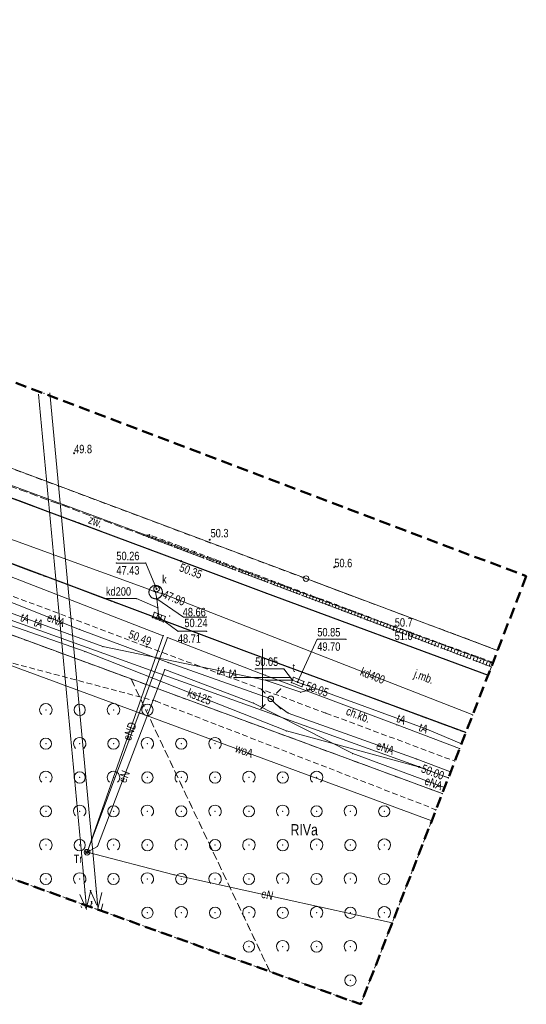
# Model space of a CAD drawing. Header units: metres. Extents: x 6439241 to 6439446, y 6043221 to 6043442.
# Tile 5 of 7: x 6439378 to 6439423, y 6043221 to 6043308. Entities that reach past the tile are written whole.
import ezdxf
from ezdxf.enums import TextEntityAlignment as Align

# ---------------------------------------------------------------- set-up
doc = ezdxf.new("R2010")
doc.units = ezdxf.units.M
for name, pattern in [('L_0_03', [1, 0.5, -0.5]), ('L_0_04', [1.5, 1, -0.5]), ('L_0_52', [1, 0.75, -0.25]), ('L_0_5A', [0.75, 0.5, -0.25]), ('L_0_AD', [0])]:
    doc.linetypes.add(name, pattern=pattern)
doc.layers.get('0').update_dxf_attribs({"linetype": 'CONTINUOUS', "lineweight": 18})
for name, color, linetype, lineweight in [('000_Inne__niezydentyfikowane_', 7, 'CONTINUOUS', 18), ('202_punkt_graniczny', 7, 'CONTINUOUS', 18), ('219_dzialka_ewidencyjna', 7, 'CONTINUOUS', 18), ('chodnik', 7, 'CONTINUOUS', 18), ('chodnik_Atr17', 7, 'CONTINUOUS', 18), ('GES_PrzewodElektroenergetyczny', 7, 'CONTINUOUS', 18), ('jezdnia', 7, 'CONTINUOUS', 18), ('jezdnia_Atr17', 7, 'CONTINUOUS', 18), ('komora_podziemna', 7, 'CONTINUOUS', 18), ('kraweznik', 7, 'CONTINUOUS', 18), ('latarnia', 7, 'CONTINUOUS', 18), ('obszar_utwardzony', 7, 'CONTINUOUS', 18), ('obszar_utwardzony_Atr17', 7, 'CONTINUOUS', 18), ('pikieta_naturalna', 7, 'CONTINUOUS', 18), ('pikieta_naturalna_Atr2', 7, 'CONTINUOUS', 18), ('pikieta_sztuczna', 7, 'CONTINUOUS', 18), ('pikieta_sztuczna_Atr2', 7, 'CONTINUOUS', 18), ('przewod_elektroenergetyczny_podziemny', 7, 'CONTINUOUS', 18), ('przewod_elektroenergetyczny_podziemny_Atr1', 7, 'CONTINUOUS', 18), ('przewod_telekomunikacyjny_podziemny', 7, 'CONTINUOUS', 18), ('przewod_telekomunikacyjny_podziemny_Atr1', 7, 'CONTINUOUS', 18), ('przewod_wodociagowy', 7, 'CONTINUOUS', 18), ('przewod_wodociagowy_Atr1', 7, 'CONTINUOUS', 18), ('rzedna', 7, 'CONTINUOUS', 18), ('rzedna_Atr2', 7, 'CONTINUOUS', 18), ('rzedna_Atr3', 7, 'CONTINUOUS', 18), ('skarpa_nieumocniona', 7, 'CONTINUOUS', 18), ('slup_przewodow_napowietrznych', 7, 'CONTINUOUS', 18), ('stacja_transformatorowa', 7, 'CONTINUOUS', 18), ('stacja_transformatorowa_Atr17', 7, 'CONTINUOUS', 18), ('telekomunikacyjne_urzadzenie_techniczne', 7, 'CONTINUOUS', 18), ('telekomunikacyjne_urzadzenie_techniczne_Atr17', 7, 'CONTINUOUS', 18), ('wlaz_do_komory_lub_kanalu___okragly', 7, 'CONTINUOUS', 18), ('wlaz_do_komory_lub_kanalu___okragly_Atr17', 7, 'CONTINUOUS', 18), ('Wstawianie_ramki_sekcyjnej_z_opisem', 7, 'CONTINUOUS', 18), ('zadrzewienie__zakrzewienie', 7, 'CONTINUOUS', 18), ('Zakres', 7, 'L_0_04', 50)]:
    doc.layers.add(name, color=color, linetype=linetype, lineweight=lineweight)
for name, color, linetype, lineweight, true_color in [('209_oznaczenie_konturu_klasyfikacyjnego', 7, 'CONTINUOUS', 18, 0x008000), ('217_kontur_klasyfikacyjny', 7, 'L_0_03', 18, 0x008000), ('218_kontur_uzytku_gruntowego', 7, 'L_0_03', 18, 0x008000), ('kratka_sciekowa', 7, 'CONTINUOUS', 18, 0x803300), ('przewod_elektroenergetyczny_sredniego_napiecia', 1, 'L_0_AD', 18, 0xff0000), ('przewod_gazowy', 7, 'CONTINUOUS', 18, 0xbfbf00), ('przewod_kanalizacyjny', 7, 'CONTINUOUS', 18, 0x803300), ('przewod_kanalizacyjny_Atr1', 7, 'CONTINUOUS', 18, 0x803300)]:
    doc.layers.add(name, color=color, linetype=linetype, lineweight=lineweight, true_color=true_color)
doc.styles.add('Arial', font='Arial.ttf')

# ---------------------------------------------------------------- blocks, each defined once
blk = doc.blocks.new('L_0_02_2')
at = {"color": 0}
blk.add_point((0, 0), dxfattribs=at)
blk = doc.blocks.new('L_0_02_1')
at = {"color": 0}
blk.add_point((0, 0), dxfattribs=at)
blk = doc.blocks.new('OTZK_1')
at = {"color": 0, "linetype": 'Continuous', "lineweight": 18}
blk.add_arc((0, 0), 1.1, 311.1859, 228.8141, dxfattribs=at)
blk = doc.blocks.new('OTZZ_2')
at = {"color": 0, "linetype": 'Continuous', "lineweight": 18}
blk.add_circle((0, 0), 1, dxfattribs=at)

msp = doc.modelspace()

# ---------------------------------------------------------------- hatches: boundary and pattern name
at = {"layer": 'pikieta_naturalna', "linetype": 'Continuous', "lineweight": 18}
for points in [[(6439383.31, 6043269.845, 1), (6439383.31, 6043269.935, 1)], [(6439395.33, 6043262.175, 1), (6439395.33, 6043262.265, 1)], [(6439406.38, 6043259.735, 1), (6439406.38, 6043259.825, 1)], [(6439411.74, 6043254.465, 1), (6439411.74, 6043254.555, 1)], [(6439411.64, 6043254.175, 1), (6439411.64, 6043254.265, 1)]]:
    msp.add_hatch(color=18, dxfattribs=at).paths.add_polyline_path(points)
at = {"layer": 'pikieta_sztuczna', "linetype": 'Continuous', "lineweight": 18}
for points in [[(6439392.79, 6043260.275, 1), (6439392.79, 6043260.365, 1)], [(6439389.74, 6043252.695, 1), (6439389.74, 6043252.785, 1)]]:
    msp.add_hatch(color=18, dxfattribs=at).paths.add_polyline_path(points)
at = {"layer": 'rzedna', "linetype": 'Continuous', "lineweight": 18}
for color, points in [(34, [(6439390.62, 6043257.815, 1), (6439390.62, 6043257.905, 1)]), (34, [(6439391.13, 6043257.415, 1), (6439391.13, 6043257.505, 1)]), (34, [(6439390.65, 6043256.935, 1), (6439390.65, 6043257.025, 1)]), (34, [(6439390.83, 6043255.315, 1), (6439390.83, 6043255.405, 1)]), (30, [(6439402.67, 6043249.735, 1), (6439402.67, 6043249.825, 1)]), (30, [(6439403.13, 6043249.555, 1), (6439403.13, 6043249.645, 1)]), (30, [(6439403.6, 6043249.365, 1), (6439403.6, 6043249.455, 1)]), (5, [(6439413.91, 6043242.025, 1), (6439413.91, 6043242.115, 1)])]:
    msp.add_hatch(color=color, dxfattribs=at).paths.add_polyline_path(points)

# ---------------------------------------------------------------- linework, layer by layer
for p in [(6439380.65, 6043275.19), (6439383.31, 6043269.89), (6439388.02, 6043263.24), (6439389.46, 6043262.62), (6439389.93, 6043262.44), (6439389.97, 6043262.66), (6439390, 6043262.65), (6439390.21, 6043262.34), (6439390.25, 6043262.44), (6439390.58, 6043262.43), (6439390.5, 6043262.23), (6439390.78, 6043262.12), (6439390.82, 6043262.22), (6439391.07, 6043262.01), (6439391.15, 6043262.22), (6439391.35, 6043261.9), (6439391.39, 6043262.01), (6439391.64, 6043261.8), (6439391.72, 6043262.01), (6439391.92, 6043261.69), (6439391.96, 6043261.79), (6439392.21, 6043261.58), (6439392.29, 6043261.79), (6439392.49, 6043261.47), (6439392.53, 6043261.58), (6439392.86, 6043261.58), (6439395.33, 6043262.22), (6439392.78, 6043261.36), (6439393.06, 6043261.26), (6439393.1, 6043261.36), (6439393.35, 6043261.15), (6439393.43, 6043261.37), (6439393.63, 6043261.04), (6439393.67, 6043261.15), (6439393.91, 6043260.93), (6439394, 6043261.15), (6439394.2, 6043260.83), (6439394.24, 6043260.94), (6439394.48, 6043260.72), (6439394.57, 6043260.94), (6439394.77, 6043260.61), (6439394.81, 6043260.72), (6439395.14, 6043260.72), (6439387.059, 6043260.15), (6439389.66, 6043260.15), (6439392.79, 6043260.32), (6439395.05, 6043260.5), (6439395.34, 6043260.39), (6439395.38, 6043260.51), (6439395.62, 6043260.29), (6439395.71, 6043260.51), (6439395.91, 6043260.18), (6439395.95, 6043260.29), (6439396.19, 6043260.07), (6439396.28, 6043260.3), (6439396.48, 6043259.96), (6439396.52, 6043260.08), (6439396.76, 6043259.85), (6439396.85, 6043260.08), (6439397.05, 6043259.75), (6439397.09, 6043259.86), (6439397.42, 6043259.87), (6439406.38, 6043259.78), (6439397.33, 6043259.64), (6439397.62, 6043259.53), (6439397.66, 6043259.65), (6439397.9, 6043259.42), (6439397.99, 6043259.66), (6439398.19, 6043259.31), (6439398.23, 6043259.43), (6439398.47, 6043259.21), (6439398.56, 6043259.44), (6439398.76, 6043259.1), (6439398.8, 6043259.22), (6439399.04, 6043258.99), (6439399.13, 6043259.23), (6439399.33, 6043258.88), (6439399.37, 6043259), (6439399.7, 6043259.02), (6439423.4, 6043258.98), (6439390.18, 6043258.04), (6439390.28, 6043258.11), (6439390.4, 6043258.15), (6439390.52, 6043258.17), (6439390.65, 6043258.16), (6439390.77, 6043258.13), (6439390.88, 6043258.07), (6439390.97, 6043257.99), (6439399.61, 6043258.78), (6439399.9, 6043258.67), (6439399.94, 6043258.79), (6439400.18, 6043258.56), (6439400.27, 6043258.8), (6439400.47, 6043258.45), (6439400.51, 6043258.57), (6439400.75, 6043258.34), (6439400.84, 6043258.59), (6439401.03, 6043258.24), (6439401.08, 6043258.36), (6439401.32, 6043258.13), (6439401.41, 6043258.38), (6439401.6, 6043258.02), (6439401.65, 6043258.14), (6439401.98, 6043258.16), (6439403.87, 6043258.77), (6439403.87, 6043258.77), (6439389.95, 6043257.62), (6439389.95, 6043257.49), (6439389.97, 6043257.74), (6439389.98, 6043257.37), (6439390, 6043257.82), (6439390.02, 6043257.85), (6439390.04, 6043257.26), (6439390.09, 6043257.96), (6439390.11, 6043257.16), (6439390.54, 6043257.57), (6439390.62, 6043257.86), (6439390.62, 6043257.86), (6439390.62, 6043257.86), (6439391, 6043257.19), (6439391.05, 6043257.89), (6439391.07, 6043257.29), (6439391.1, 6043257.78), (6439391.12, 6043257.41), (6439391.13, 6043257.46), (6439391.14, 6043257.66), (6439391.14, 6043257.53), (6439400.36, 6043257.48), (6439401.89, 6043257.91), (6439402.17, 6043257.8), (6439402.22, 6043257.93), (6439402.46, 6043257.7), (6439402.55, 6043257.95), (6439402.74, 6043257.59), (6439402.79, 6043257.72), (6439403.03, 6043257.48), (6439403.12, 6043257.74), (6439403.31, 6043257.37), (6439403.36, 6043257.5), (6439403.6, 6043257.27), (6439403.7, 6043257.52), (6439403.88, 6043257.16), (6439403.93, 6043257.29), (6439404.27, 6043257.31), (6439386.133, 6043257), (6439388.84, 6043257), (6439390.21, 6043257.08), (6439390.32, 6043257.02), (6439390.44, 6043256.99), (6439390.56, 6043256.98), (6439390.65, 6043256.98), (6439390.65, 6043256.98), (6439390.69, 6043256.99), (6439390.81, 6043257.04), (6439390.91, 6043257.1), (6439404.17, 6043257.05), (6439404.45, 6043256.94), (6439404.5, 6043257.07), (6439404.74, 6043256.83), (6439404.84, 6043257.09), (6439405.02, 6043256.73), (6439405.07, 6043256.86), (6439405.31, 6043256.62), (6439405.41, 6043256.88), (6439405.59, 6043256.51), (6439405.64, 6043256.64), (6439405.88, 6043256.4), (6439405.98, 6043256.67), (6439406.16, 6043256.29), (6439406.21, 6043256.43), (6439406.55, 6043256.45), (6439407.12, 6043256.24), (6439390.433, 6043255.785), (6439390.74, 6043256.17), (6439390.759, 6043255.657), (6439390.83, 6043255.36), (6439390.83, 6043255.36), (6439391.084, 6043255.528), (6439391.41, 6043255.4), (6439391.78, 6043255.45), (6439393, 6043255.36), (6439394.285, 6043255.45), (6439395.02, 6043255.36), (6439406.45, 6043256.19), (6439406.73, 6043256.08), (6439406.78, 6043256.21), (6439407.02, 6043255.97), (6439407.3, 6043255.86), (6439407.35, 6043256), (6439407.59, 6043255.76), (6439407.69, 6043256.03), (6439407.87, 6043255.65), (6439407.92, 6043255.78), (6439408.16, 6043255.54), (6439408.26, 6043255.81), (6439408.44, 6043255.43), (6439408.49, 6043255.57), (6439408.83, 6043255.6), (6439409.4, 6043255.39), (6439390.25, 6043255.32), (6439390.576, 6043255.192), (6439390.901, 6043255.063), (6439391.227, 6043254.935), (6439408.72, 6043255.32), (6439409.01, 6043255.22), (6439409.06, 6043255.35), (6439409.29, 6043255.11), (6439409.58, 6043255), (6439409.63, 6043255.14), (6439409.86, 6043254.89), (6439409.97, 6043255.17), (6439410.15, 6043254.78), (6439410.2, 6043254.93), (6439410.43, 6043254.68), (6439410.54, 6043254.96), (6439410.72, 6043254.57), (6439410.77, 6043254.71), (6439411.11, 6043254.75), (6439411.34, 6043254.5), (6439411.68, 6043254.53), (6439411.74, 6043254.51), (6439383.8, 6043254.27), (6439391.22, 6043253.7), (6439392.51, 6043254.1), (6439395.074, 6043254.1), (6439411, 6043254.46), (6439411.29, 6043254.35), (6439411.57, 6043254.25), (6439411.64, 6043254.22), (6439411.86, 6043254.14), (6439411.91, 6043254.28), (6439412.14, 6043254.03), (6439412.25, 6043254.32), (6439412.43, 6043253.92), (6439412.48, 6043254.07), (6439412.71, 6043253.81), (6439412.83, 6043254.12), (6439413, 6043253.71), (6439413.05, 6043253.86), (6439413.4, 6043253.91), (6439413.63, 6043253.65), (6439413.97, 6043253.7), (6439385.87, 6043252.74), (6439389.74, 6043252.74), (6439389.74, 6043252.74), (6439391.59, 6043253.55), (6439404.87, 6043253.39), (6439407.402, 6043253.39), (6439413.28, 6043253.6), (6439413.57, 6043253.49), (6439413.85, 6043253.38), (6439414.14, 6043253.28), (6439414.2, 6043253.43), (6439414.42, 6043253.17), (6439414.54, 6043253.49), (6439414.71, 6043253.06), (6439414.77, 6043253.22), (6439414.99, 6043252.95), (6439415.12, 6043253.28), (6439415.28, 6043252.84), (6439415.34, 6043253.01), (6439415.56, 6043252.74), (6439415.69, 6043253.07), (6439415.91, 6043252.8), (6439416.26, 6043252.87), (6439384.29, 6043252.3), (6439398.61, 6043252.29), (6439400, 6043252.5), (6439415.85, 6043252.63), (6439416.13, 6043252.52), (6439416.41, 6043252.41), (6439416.48, 6043252.59), (6439416.7, 6043252.31), (6439416.83, 6043252.66), (6439416.98, 6043252.2), (6439417.05, 6043252.38), (6439417.27, 6043252.09), (6439417.41, 6043252.45), (6439417.55, 6043251.98), (6439417.62, 6043252.16), (6439417.84, 6043251.87), (6439417.98, 6043252.24), (6439418.19, 6043251.95), (6439418.55, 6043252.03), (6439420.858, 6043252.407), (6439391.66, 6043251.33), (6439418.12, 6043251.77), (6439418.41, 6043251.66), (6439418.69, 6043251.55), (6439418.76, 6043251.74), (6439418.98, 6043251.44), (6439419.12, 6043251.82), (6439419.26, 6043251.34), (6439419.34, 6043251.53), (6439419.55, 6043251.23), (6439419.69, 6043251.62), (6439419.83, 6043251.12), (6439419.91, 6043251.32), (6439420.12, 6043251.01), (6439420.27, 6043251.41), (6439420.418, 6043251.268), (6439420.446, 6043251.343), (6439391.34, 6043250.7), (6439399.364, 6043250.77), (6439400.22, 6043250.22), (6439401.89, 6043250.77), (6439420.005, 6043250.202), (6439420.293, 6043250.946), (6439388.36, 6043249.88), (6439397.5, 6043250), (6439400, 6043250), (6439400.25, 6043249.78), (6439402.5, 6043250), (6439402.58, 6043249.55), (6439402.67, 6043249.78), (6439402.67, 6043249.78), (6439402.76, 6043250.02), (6439403.13, 6043249.6), (6439403.13, 6043249.6), (6439403.6, 6043249.41), (6439403.69, 6043249.64), (6439399.867, 6043248.994), (6439400.22, 6043248.641), (6439401.281, 6043248.641), (6439401.634, 6043248.994), (6439403.41, 6043248.7), (6439403.5, 6043249.18), (6439404.26, 6043248.92), (6439404.8, 6043248.99), (6439390.53, 6043247.92), (6439399.2, 6043247.74), (6439400, 6043247.5), (6439400.22, 6043247.58), (6439400.75, 6043248.11), (6439401.21, 6043247.61), (6439401.281, 6043247.58), (6439380.805, 6043247.135), (6439383.805, 6043247.135), (6439386.805, 6043247.135), (6439389.18, 6043246.84), (6439389.805, 6043247.135), (6439399.867, 6043247.227), (6439401.634, 6043247.227), (6439402.29, 6043246.85), (6439405.62, 6043246.85), (6439418.647, 6043246.69), (6439411.95, 6043245.8), (6439402.13, 6043245.27), (6439414.58, 6043245.42), (6439418.036, 6043245.111), (6439380.805, 6043244.135), (6439383.805, 6043244.135), (6439386.805, 6043244.135), (6439389.805, 6043244.135), (6439392.805, 6043244.135), (6439395.805, 6043244.135), (6439417.648, 6043244.107), (6439408.02, 6043243.26), (6439417.488, 6043243.693), (6439413.65, 6043242.78), (6439417.061, 6043242.587), (6439413.84, 6043242.09), (6439413.91, 6043242.07), (6439416.688, 6043241.624), (6439380.805, 6043241.135), (6439383.805, 6043241.135), (6439386.805, 6043241.135), (6439389.805, 6043241.135), (6439392.805, 6043241.135), (6439395.805, 6043241.135), (6439398.805, 6043241.135), (6439401.805, 6043241.135), (6439404.805, 6043241.135), (6439416.483, 6043241.094), (6439416.493, 6043241.119), (6439415.948, 6043239.709), (6439415.949, 6043239.714), (6439416.161, 6043240.261), (6439380.805, 6043238.135), (6439383.805, 6043238.135), (6439386.805, 6043238.135), (6439389.805, 6043238.135), (6439392.805, 6043238.135), (6439395.805, 6043238.135), (6439398.805, 6043238.135), (6439401.805, 6043238.135), (6439404.805, 6043238.135), (6439407.805, 6043238.135), (6439410.805, 6043238.135), (6439415.394, 6043238.277), (6439415.014, 6043237.295), (6439380.805, 6043235.135), (6439383.805, 6043235.135), (6439384.46, 6043234.51), (6439384.46, 6043234.51), (6439385.38, 6043235.03), (6439386.805, 6043235.135), (6439389.805, 6043235.135), (6439392.805, 6043235.135), (6439395.805, 6043235.135), (6439398.805, 6043235.135), (6439401.805, 6043235.135), (6439404.805, 6043235.135), (6439407.805, 6043235.135), (6439410.805, 6043235.135), (6439380.805, 6043232.135), (6439383.805, 6043232.135), (6439386.805, 6043232.135), (6439389.805, 6043232.135), (6439392.18, 6043232.51), (6439392.805, 6043232.135), (6439395.805, 6043232.135), (6439398.805, 6043232.135), (6439401.805, 6043232.135), (6439404.805, 6043232.135), (6439407.805, 6043232.135), (6439410.805, 6043232.135), (6439384.282, 6043230.952), (6439385.278, 6043231.043), (6439385.369, 6043230.047), (6439384.373, 6043229.956), (6439384.456, 6043229.766), (6439384.866, 6043229.618), (6439384.907, 6043229.604), (6439384.937, 6043229.593), (6439385.237, 6043229.485), (6439389.805, 6043229.135), (6439392.805, 6043229.135), (6439395.805, 6043229.135), (6439398.805, 6043229.135), (6439401.805, 6043229.135), (6439404.805, 6043229.135), (6439407.805, 6043229.135), (6439410.805, 6043229.135), (6439411.514, 6043228.245), (6439398.805, 6043226.135), (6439401.805, 6043226.135), (6439404.805, 6043226.135), (6439407.805, 6043226.135), (6439400.663, 6043223.924), (6439407.805, 6043223.135), (6439408.72, 6043221.02)]:
    msp.add_point(p)
at = {"layer": '000_Inne__niezydentyfikowane_', "linetype": 'Continuous', "lineweight": 18, "flags": 128}
for points in [[(6439389.93, 6043262.44), (6439390, 6043262.65)], [(6439390.21, 6043262.34), (6439390.25, 6043262.44)], [(6439390.5, 6043262.23), (6439390.58, 6043262.43)], [(6439390.78, 6043262.12), (6439390.82, 6043262.22)], [(6439391.07, 6043262.01), (6439391.15, 6043262.22)], [(6439391.35, 6043261.9), (6439391.39, 6043262.01)], [(6439391.64, 6043261.8), (6439391.72, 6043262.01)], [(6439391.92, 6043261.69), (6439391.96, 6043261.79)], [(6439392.21, 6043261.58), (6439392.29, 6043261.79)], [(6439392.49, 6043261.47), (6439392.53, 6043261.58)], [(6439392.78, 6043261.36), (6439392.86, 6043261.58)], [(6439393.06, 6043261.26), (6439393.1, 6043261.36)], [(6439393.35, 6043261.15), (6439393.43, 6043261.37)], [(6439393.63, 6043261.04), (6439393.67, 6043261.15)], [(6439393.91, 6043260.93), (6439394, 6043261.15)], [(6439394.2, 6043260.83), (6439394.24, 6043260.94)], [(6439394.48, 6043260.72), (6439394.57, 6043260.94)], [(6439394.77, 6043260.61), (6439394.81, 6043260.72)], [(6439395.05, 6043260.5), (6439395.14, 6043260.72)], [(6439395.34, 6043260.39), (6439395.38, 6043260.51)], [(6439395.62, 6043260.29), (6439395.71, 6043260.51)], [(6439395.91, 6043260.18), (6439395.95, 6043260.29)], [(6439396.19, 6043260.07), (6439396.28, 6043260.3)], [(6439396.48, 6043259.96), (6439396.52, 6043260.08)], [(6439396.76, 6043259.85), (6439396.85, 6043260.08)], [(6439397.05, 6043259.75), (6439397.09, 6043259.86)], [(6439397.33, 6043259.64), (6439397.42, 6043259.87)], [(6439397.62, 6043259.53), (6439397.66, 6043259.65)], [(6439397.9, 6043259.42), (6439397.99, 6043259.66)], [(6439398.19, 6043259.31), (6439398.23, 6043259.43)], [(6439398.47, 6043259.21), (6439398.56, 6043259.44)], [(6439398.76, 6043259.1), (6439398.8, 6043259.22)], [(6439399.04, 6043258.99), (6439399.13, 6043259.23)], [(6439399.33, 6043258.88), (6439399.37, 6043259)], [(6439399.61, 6043258.78), (6439399.7, 6043259.02)], [(6439399.9, 6043258.67), (6439399.94, 6043258.79)], [(6439400.18, 6043258.56), (6439400.27, 6043258.8)], [(6439400.47, 6043258.45), (6439400.51, 6043258.57)], [(6439400.75, 6043258.34), (6439400.84, 6043258.59)], [(6439401.03, 6043258.24), (6439401.08, 6043258.36)], [(6439401.32, 6043258.13), (6439401.41, 6043258.38)], [(6439401.6, 6043258.02), (6439401.65, 6043258.14)], [(6439401.89, 6043257.91), (6439401.98, 6043258.16)], [(6439402.17, 6043257.8), (6439402.22, 6043257.93)], [(6439402.46, 6043257.7), (6439402.55, 6043257.95)], [(6439402.74, 6043257.59), (6439402.79, 6043257.72)], [(6439403.03, 6043257.48), (6439403.12, 6043257.74)], [(6439403.31, 6043257.37), (6439403.36, 6043257.5)], [(6439403.6, 6043257.27), (6439403.7, 6043257.52)], [(6439403.88, 6043257.16), (6439403.93, 6043257.29)], [(6439404.17, 6043257.05), (6439404.27, 6043257.31)], [(6439404.45, 6043256.94), (6439404.5, 6043257.07)], [(6439404.74, 6043256.83), (6439404.84, 6043257.09)], [(6439405.02, 6043256.73), (6439405.07, 6043256.86)], [(6439405.31, 6043256.62), (6439405.41, 6043256.88)], [(6439405.59, 6043256.51), (6439405.64, 6043256.64)], [(6439405.88, 6043256.4), (6439405.98, 6043256.67)], [(6439406.16, 6043256.29), (6439406.21, 6043256.43)], [(6439406.45, 6043256.19), (6439406.55, 6043256.45)], [(6439407.02, 6043255.97), (6439407.12, 6043256.24)], [(6439406.73, 6043256.08), (6439406.78, 6043256.21)], [(6439407.3, 6043255.86), (6439407.35, 6043256)], [(6439407.59, 6043255.76), (6439407.69, 6043256.03)], [(6439407.87, 6043255.65), (6439407.92, 6043255.78)], [(6439408.16, 6043255.54), (6439408.26, 6043255.81)], [(6439408.44, 6043255.43), (6439408.49, 6043255.57)], [(6439408.72, 6043255.32), (6439408.83, 6043255.6)], [(6439409.29, 6043255.11), (6439409.4, 6043255.39)], [(6439409.01, 6043255.22), (6439409.06, 6043255.35)], [(6439409.58, 6043255), (6439409.63, 6043255.14)], [(6439409.86, 6043254.89), (6439409.97, 6043255.17)], [(6439410.15, 6043254.78), (6439410.2, 6043254.93)], [(6439410.43, 6043254.68), (6439410.54, 6043254.96)], [(6439410.72, 6043254.57), (6439410.77, 6043254.71)], [(6439411, 6043254.46), (6439411.11, 6043254.75)], [(6439411.29, 6043254.35), (6439411.34, 6043254.5)], [(6439411.57, 6043254.25), (6439411.68, 6043254.53)], [(6439411.86, 6043254.14), (6439411.91, 6043254.28)], [(6439412.14, 6043254.03), (6439412.25, 6043254.32)], [(6439412.43, 6043253.92), (6439412.48, 6043254.07)], [(6439412.71, 6043253.81), (6439412.83, 6043254.12)], [(6439413, 6043253.71), (6439413.05, 6043253.86)], [(6439413.28, 6043253.6), (6439413.4, 6043253.91)], [(6439413.57, 6043253.49), (6439413.63, 6043253.65)], [(6439413.85, 6043253.38), (6439413.97, 6043253.7)], [(6439414.14, 6043253.28), (6439414.2, 6043253.43)], [(6439414.42, 6043253.17), (6439414.54, 6043253.49)], [(6439414.71, 6043253.06), (6439414.77, 6043253.22)], [(6439414.99, 6043252.95), (6439415.12, 6043253.28)], [(6439415.28, 6043252.84), (6439415.34, 6043253.01)], [(6439415.56, 6043252.74), (6439415.69, 6043253.07)], [(6439415.85, 6043252.63), (6439415.91, 6043252.8)], [(6439416.13, 6043252.52), (6439416.26, 6043252.87)], [(6439416.41, 6043252.41), (6439416.48, 6043252.59)], [(6439416.7, 6043252.31), (6439416.83, 6043252.66)], [(6439416.98, 6043252.2), (6439417.05, 6043252.38)], [(6439417.27, 6043252.09), (6439417.41, 6043252.45)], [(6439417.55, 6043251.98), (6439417.62, 6043252.16)], [(6439417.84, 6043251.87), (6439417.98, 6043252.24)], [(6439418.12, 6043251.77), (6439418.19, 6043251.95)], [(6439418.41, 6043251.66), (6439418.55, 6043252.03)], [(6439418.69, 6043251.55), (6439418.76, 6043251.74)], [(6439418.98, 6043251.44), (6439419.12, 6043251.82)], [(6439419.26, 6043251.34), (6439419.34, 6043251.53)], [(6439419.55, 6043251.23), (6439419.69, 6043251.62)], [(6439419.83, 6043251.12), (6439419.91, 6043251.32)], [(6439420.12, 6043251.01), (6439420.27, 6043251.41)]]:
    msp.add_lwpolyline(points, dxfattribs=at)
at = {"layer": '202_punkt_graniczny', "color": 7, "linetype": 'Continuous', "lineweight": 18}
msp.add_circle((6439403.87, 6043258.77), 0.25, dxfattribs=at)
at = {"layer": '217_kontur_klasyfikacyjny', "lineweight": 18, "flags": 128}
for points in [[(6439243.244, 6043318.956), (6439403.87, 6043258.77)], [(6439388.36, 6043249.88), (6439247.553, 6043301.745)], [(6439403.87, 6043258.77), (6439420.858, 6043252.407)], [(6439400.663, 6043223.924), (6439388.36, 6043249.88)], [(6439415.949, 6043239.714), (6439388.36, 6043249.88)], [(6439388.36, 6043249.88), (6439400.663, 6043223.924)]]:
    msp.add_lwpolyline(points, dxfattribs=at)
at = {"layer": '218_kontur_uzytku_gruntowego', "lineweight": 18, "flags": 128}
for points in [[(6439243.244, 6043318.956), (6439403.87, 6043258.77)], [(6439403.87, 6043258.77), (6439243.244, 6043318.956)], [(6439388.36, 6043249.88), (6439247.553, 6043301.745)], [(6439247.553, 6043301.745), (6439388.36, 6043249.88)], [(6439403.87, 6043258.77), (6439420.858, 6043252.407)], [(6439420.858, 6043252.407), (6439403.87, 6043258.77)], [(6439400.663, 6043223.924), (6439388.36, 6043249.88)], [(6439388.36, 6043249.88), (6439415.949, 6043239.714)], [(6439415.949, 6043239.714), (6439388.36, 6043249.88)], [(6439388.36, 6043249.88), (6439400.663, 6043223.924)]]:
    msp.add_lwpolyline(points, dxfattribs=at)
at = {"layer": '219_dzialka_ewidencyjna', "linetype": 'CONTINUOUS', "lineweight": 18}
for p, q in [((6439243.244, 6043318.956), (6439403.87, 6043258.77)), ((6439415.948, 6043239.709), (6439247.553, 6043301.745)), ((6439420.858, 6043252.407), (6439403.87, 6043258.77))]:
    msp.add_line(p, q, dxfattribs=at)
at = {"layer": 'chodnik', "color": 7, "linetype": 'L_0_5A', "lineweight": 18, "flags": 128}
for points in [[(6439398.61, 6043252.29), (6439375.03, 6043261.11)], [(6439374.4, 6043258.52), (6439389.74, 6043252.74)], [(6439389.74, 6043252.74), (6439405.62, 6043246.85)], [(6439418.036, 6043245.111), (6439398.61, 6043252.29)], [(6439405.62, 6043246.85), (6439417.061, 6043242.587)]]:
    msp.add_lwpolyline(points, dxfattribs=at)
at = {"layer": 'GES_PrzewodElektroenergetyczny', "lineweight": 18}
for p, q in [((6439383.962, 6043234.463), (6439380.152, 6043275.143)), ((6439384.958, 6043234.557), (6439381.148, 6043275.237))]:
    msp.add_line(p, q, dxfattribs=at)
at = {"layer": 'jezdnia', "color": 7, "linetype": 'L_0_52', "lineweight": 18, "flags": 128}
for points in [[(6439392.79, 6043260.32), (6439377.5, 6043266.04)], [(6439375.03, 6043261.11), (6439398.61, 6043252.29)], [(6439400.36, 6043257.48), (6439392.79, 6043260.32)], [(6439420.005, 6043250.202), (6439400.36, 6043257.48)], [(6439398.61, 6043252.29), (6439418.036, 6043245.111)]]:
    msp.add_lwpolyline(points, dxfattribs=at)
at = {"layer": 'komora_podziemna', "color": 36, "linetype": 'Continuous', "lineweight": 18, "true_color": 0x803300, "flags": 128}
msp.add_lwpolyline([(6439390.21, 6043257.08), (6439390.11, 6043257.16), (6439390.04, 6043257.26), (6439389.98, 6043257.37), (6439389.95, 6043257.49), (6439389.95, 6043257.62), (6439389.97, 6043257.74), (6439390.02, 6043257.85), (6439390.09, 6043257.96), (6439390.18, 6043258.04), (6439390.28, 6043258.11), (6439390.4, 6043258.15), (6439390.52, 6043258.17), (6439390.65, 6043258.16), (6439390.77, 6043258.13), (6439390.88, 6043258.07), (6439390.97, 6043257.99), (6439391.05, 6043257.89), (6439391.1, 6043257.78), (6439391.14, 6043257.66), (6439391.14, 6043257.53), (6439391.12, 6043257.41), (6439391.07, 6043257.29), (6439391, 6043257.19), (6439390.91, 6043257.1), (6439390.81, 6043257.04), (6439390.69, 6043256.99), (6439390.56, 6043256.98), (6439390.44, 6043256.99), (6439390.32, 6043257.02)], close=True, dxfattribs=at)
at = {"layer": 'kratka_sciekowa', "linetype": 'Continuous', "lineweight": 13, "flags": 128}
for points in [[(6439390.25, 6043255.32), (6439390.433, 6043255.785)], [(6439390.433, 6043255.785), (6439390.759, 6043255.657)], [(6439390.576, 6043255.192), (6439390.759, 6043255.657)], [(6439390.759, 6043255.657), (6439391.084, 6043255.528)], [(6439390.901, 6043255.063), (6439391.084, 6043255.528)], [(6439391.084, 6043255.528), (6439391.41, 6043255.4)], [(6439391.227, 6043254.935), (6439391.41, 6043255.4)], [(6439390.25, 6043255.32), (6439390.576, 6043255.192)], [(6439390.576, 6043255.192), (6439390.901, 6043255.063)], [(6439390.901, 6043255.063), (6439391.227, 6043254.935)]]:
    msp.add_lwpolyline(points, dxfattribs=at)
at = {"layer": 'kraweznik', "color": 7, "linetype": 'Continuous', "lineweight": 25, "flags": 128}
for points in [[(6439418.036, 6043245.111), (6439398.61, 6043252.29), (6439375.03, 6043261.11), (6439352.15, 6043269.69), (6439329.89, 6043278.06), (6439307.65, 6043286.42), (6439289.36, 6043293.12), (6439283.18, 6043295.14), (6439277.44, 6043296.92), (6439271.71, 6043298.74), (6439267.46, 6043300.14), (6439265.01, 6043300.86), (6439263.08, 6043301.41), (6439260.79, 6043301.97), (6439258.84, 6043302.43), (6439256.88, 6043302.8), (6439254.81, 6043303.13), (6439252.77, 6043303.41), (6439250.81, 6043303.59), (6439248.02, 6043303.7)], [(6439332.06, 6043283.11), (6439354.51, 6043274.66), (6439359.64, 6043272.72), (6439377.5, 6043266.04), (6439392.79, 6043260.32), (6439400.36, 6043257.48), (6439420.005, 6043250.202)]]:
    msp.add_lwpolyline(points, dxfattribs=at)
at = {"layer": 'latarnia', "color": 7, "linetype": 'Continuous', "lineweight": 13, "flags": 128}
for points in [[(6439400.22, 6043248.641), (6439399.867, 6043248.994)], [(6439401.281, 6043248.641), (6439401.634, 6043248.994)], [(6439400.22, 6043247.58), (6439399.867, 6043247.227)], [(6439401.281, 6043247.58), (6439401.634, 6043247.227)]]:
    msp.add_lwpolyline(points, dxfattribs=at)
at = {"layer": 'latarnia', "color": 7, "linetype": 'Continuous', "lineweight": 13}
msp.add_circle((6439400.75, 6043248.11), 0.25, dxfattribs=at)
at = {"layer": 'obszar_utwardzony', "color": 7, "linetype": 'L_0_52', "lineweight": 18, "flags": 128}
for points in [[(6439389.46, 6043262.62), (6439363.22, 6043272.31)], [(6439377.5, 6043266.04), (6439392.79, 6043260.32)], [(6439411.64, 6043254.22), (6439389.46, 6043262.62)], [(6439392.79, 6043260.32), (6439400.36, 6043257.48)], [(6439400.36, 6043257.48), (6439420.005, 6043250.202)], [(6439420.293, 6043250.946), (6439411.64, 6043254.22)], [(6439420.005, 6043250.202), (6439420.293, 6043250.946)]]:
    msp.add_lwpolyline(points, dxfattribs=at)
at = {"layer": 'pikieta_naturalna', "color": 7, "linetype": 'Continuous', "lineweight": 18}
for centre in [(6439383.31, 6043269.89), (6439395.33, 6043262.22), (6439406.38, 6043259.78), (6439411.74, 6043254.51), (6439411.64, 6043254.22)]:
    msp.add_circle(centre, 0.045, dxfattribs=at)
at = {"layer": 'pikieta_sztuczna', "color": 7, "linetype": 'Continuous', "lineweight": 18}
for centre in [(6439392.79, 6043260.32), (6439389.74, 6043252.74)]:
    msp.add_circle(centre, 0.045, dxfattribs=at)
at = {"layer": 'przewod_elektroenergetyczny_podziemny', "color": 1, "linetype": 'Continuous', "lineweight": 18, "true_color": 0xff0000, "flags": 128}
for points in [[(6439384.46, 6043234.51), (6439391.22, 6043253.7), (6439362.62, 6043264.78), (6439330.46, 6043277.49), (6439295.71, 6043291.07), (6439271.25, 6043296.46), (6439248.808, 6043296.73)], [(6439316.42, 6043279.8), (6439344.72, 6043269.16), (6439347.87, 6043267.91), (6439359.63, 6043263.27), (6439372.18, 6043258.88), (6439383.8, 6043254.27), (6439391.66, 6043251.33), (6439400.75, 6043248.11), (6439401.21, 6043247.61), (6439402.29, 6043246.85), (6439413.65, 6043242.78), (6439416.688, 6043241.624)], [(6439417.488, 6043243.693), (6439411.95, 6043245.8), (6439400.22, 6043250.22), (6439391.59, 6043253.55), (6439384.46, 6043234.51)], [(6439384.46, 6043234.51), (6439385.38, 6043235.03), (6439391.34, 6043250.7)], [(6439391.34, 6043250.7), (6439399.2, 6043247.74), (6439408.02, 6043243.26), (6439416.161, 6043240.261)], [(6439411.514, 6043228.245), (6439392.18, 6043232.51), (6439384.46, 6043234.51)]]:
    msp.add_lwpolyline(points, dxfattribs=at)
at = {"layer": 'przewod_elektroenergetyczny_sredniego_napiecia', "lineweight": 18}
for p, q in [((6439383.962, 6043234.465), (6439384.409, 6043229.558)), ((6439384.958, 6043234.555), (6439385.405, 6043229.649)), ((6439384.45, 6043229.707), (6439384.791, 6043231.157)), ((6439385.324, 6043229.819), (6439384.74, 6043231.153)), ((6439385.424, 6043229.478), (6439385.765, 6043230.929)), ((6439384.408, 6043229.418), (6439383.824, 6043230.752)), ((6439384.75, 6043229.599), (6439384.882, 6043230.161)), ((6439384.914, 6043229.967), (6439384.831, 6043230.157)), ((6439383.998, 6043229.566), (6439383.915, 6043229.756)), ((6439385.723, 6043229.37), (6439385.856, 6043229.933))]:
    msp.add_line(p, q, dxfattribs=at)
at = {"layer": 'przewod_gazowy', "linetype": 'Continuous', "lineweight": 18, "flags": 128}
msp.add_lwpolyline([(6439420.418, 6043251.268), (6439388.02, 6043263.24), (6439329.63, 6043284.84), (6439281.57, 6043302.32), (6439267.42, 6043307.07), (6439258.74, 6043310.34), (6439244.06, 6043315.696)], dxfattribs=at)
at = {"layer": 'przewod_kanalizacyjny', "linetype": 'Continuous', "lineweight": 18, "flags": 128}
for points in [[(6439416.493, 6043241.119), (6439413.84, 6043242.09), (6439402.13, 6043245.27), (6439384.29, 6043252.3), (6439356.03, 6043262.19), (6439340.11, 6043268.75), (6439327.92, 6043273.58), (6439310.1, 6043279.89), (6439301.46, 6043283.12), (6439269.29, 6043295.5), (6439271.18, 6043305.61), (6439267.89, 6043307.68), (6439257.22, 6043311.54), (6439243.849, 6043316.54)], [(6439390.54, 6043257.57), (6439390, 6043257.82), (6439358.04, 6043269.41), (6439357.47, 6043269.63), (6439356.89, 6043269.82), (6439325.21, 6043282.02), (6439324.65, 6043282.22), (6439324.1, 6043282.45), (6439292.5, 6043294.29), (6439291.93, 6043294.46), (6439291.36, 6043294.66), (6439260.14, 6043307.25), (6439259.6, 6043307.5)], [(6439390.54, 6043257.57), (6439390.65, 6043256.98), (6439390.83, 6043255.36)], [(6439390.54, 6043257.57), (6439391.13, 6043257.46), (6439418.647, 6043246.69)]]:
    msp.add_lwpolyline(points, dxfattribs=at)
at = {"layer": 'przewod_kanalizacyjny_Atr1', "linetype": 'Continuous', "lineweight": 18, "flags": 128}
msp.add_lwpolyline([(6439390.74, 6043256.17), (6439388.84, 6043257), (6439386.133, 6043257)], dxfattribs=at)
at = {"layer": 'przewod_telekomunikacyjny_podziemny', "color": 30, "linetype": 'Continuous', "lineweight": 18, "true_color": 0xff7f00, "flags": 128}
for points in [[(6439248.71, 6043302.27), (6439249.21, 6043302.25), (6439258.55, 6043300.83), (6439278.8, 6043295.67), (6439293.04, 6043289.64), (6439304.62, 6043285.52), (6439332.92, 6043274.69), (6439334.9, 6043274.02), (6439335.36, 6043273.84), (6439335.83, 6043273.66), (6439336.87, 6043272.73), (6439344.3, 6043268.79), (6439353.24, 6043264.64), (6439385.87, 6043252.74), (6439400.25, 6043249.78), (6439402.67, 6043249.78), (6439403.13, 6043249.6), (6439403.6, 6043249.41), (6439404.8, 6043248.99), (6439414.58, 6043245.42), (6439417.648, 6043244.107)], [(6439272.51, 6043294.93), (6439279.13, 6043293.52), (6439293.04, 6043289.64), (6439304.62, 6043285.52), (6439332.92, 6043274.69), (6439333.89, 6043273.85), (6439334.54, 6043273.3), (6439335.5, 6043273), (6439336.13, 6043272.87), (6439336.87, 6043272.73), (6439344.3, 6043268.79), (6439353.24, 6043264.64), (6439385.87, 6043252.74), (6439400.25, 6043249.78), (6439403.41, 6043248.7), (6439404.26, 6043248.92), (6439404.8, 6043248.99), (6439414.58, 6043245.42), (6439417.648, 6043244.107)]]:
    msp.add_lwpolyline(points, dxfattribs=at)
at = {"layer": 'przewod_wodociagowy', "color": 5, "linetype": 'Continuous', "lineweight": 18, "true_color": 0x0000ff, "flags": 128}
for points in [[(6439416.483, 6043241.094), (6439413.91, 6043242.07), (6439357.23, 6043262.44), (6439330.39, 6043274.27), (6439287.46, 6043290.23), (6439271.54, 6043293.56), (6439258.88, 6043294.63), (6439252.24, 6043295.74), (6439248.887, 6043296.416)], [(6439415.014, 6043237.295), (6439389.18, 6043246.84), (6439328.22, 6043269.3), (6439253.87, 6043296.67), (6439249.122, 6043295.477)]]:
    msp.add_lwpolyline(points, dxfattribs=at)
at = {"layer": 'rzedna', "color": 34, "linetype": 'Continuous', "lineweight": 18, "true_color": 0x994c00}
for centre in [(6439390.62, 6043257.86), (6439391.13, 6043257.46), (6439390.65, 6043256.98), (6439390.83, 6043255.36)]:
    msp.add_circle(centre, 0.045, dxfattribs=at)
at = {"layer": 'rzedna', "color": 30, "linetype": 'Continuous', "lineweight": 18, "true_color": 0xff7f00}
for centre in [(6439402.67, 6043249.78), (6439403.13, 6043249.6), (6439403.6, 6043249.41)]:
    msp.add_circle(centre, 0.045, dxfattribs=at)
at = {"layer": 'rzedna', "color": 5, "linetype": 'Continuous', "lineweight": 18, "true_color": 0x0000ff}
msp.add_circle((6439413.91, 6043242.07), 0.045, dxfattribs=at)
at = {"layer": 'rzedna_Atr2', "color": 7, "linetype": 'Continuous', "lineweight": 18, "flags": 128}
for points in [[(6439390.62, 6043257.86), (6439389.66, 6043260.15), (6439387.059, 6043260.15)], [(6439390.65, 6043256.98), (6439393, 6043255.36), (6439395.02, 6043255.36)], [(6439390.83, 6043255.36), (6439392.51, 6043254.1), (6439395.074, 6043254.1)], [(6439403.13, 6043249.6), (6439404.87, 6043253.39), (6439407.402, 6043253.39)], [(6439402.67, 6043249.78), (6439401.89, 6043250.77), (6439399.364, 6043250.77)]]:
    msp.add_lwpolyline(points, dxfattribs=at)
at = {"layer": 'skarpa_nieumocniona', "color": 7, "linetype": 'L_0_5A', "lineweight": 18, "flags": 128}
for points in [[(6439389.97, 6043262.66), (6439389.46, 6043262.62)], [(6439389.97, 6043262.66), (6439389.46, 6043262.62)], [(6439389.46, 6043262.62), (6439411.64, 6043254.22)], [(6439389.46, 6043262.62), (6439411.64, 6043254.22)], [(6439411.74, 6043254.51), (6439389.97, 6043262.66)], [(6439411.74, 6043254.51), (6439389.97, 6043262.66)], [(6439420.446, 6043251.343), (6439411.74, 6043254.51)], [(6439420.446, 6043251.343), (6439411.74, 6043254.51)], [(6439411.64, 6043254.22), (6439420.293, 6043250.946)], [(6439411.64, 6043254.22), (6439420.293, 6043250.946)]]:
    msp.add_lwpolyline(points, dxfattribs=at)
at = {"layer": 'slup_przewodow_napowietrznych', "color": 7, "linetype": 'Continuous', "lineweight": 13}
msp.add_circle((6439384.46, 6043234.51), 0.25, dxfattribs=at)
at = {"layer": 'stacja_transformatorowa', "color": 1, "linetype": 'Continuous', "lineweight": 18, "true_color": 0xff0000}
msp.add_circle((6439384.46, 6043234.51), 0.125, dxfattribs=at)
msp.add_circle((6439384.46, 6043234.51), 0.125, dxfattribs=at)
at = {"layer": 'telekomunikacyjne_urzadzenie_techniczne', "color": 30, "linetype": 'Continuous', "lineweight": 18, "true_color": 0xff7f00, "flags": 128}
msp.add_lwpolyline([(6439402.76, 6043250.02), (6439403.69, 6043249.64), (6439403.5, 6043249.18), (6439402.58, 6043249.55)], close=True, dxfattribs=at)
at = {"layer": 'wlaz_do_komory_lub_kanalu___okragly', "color": 7, "linetype": 'Continuous', "lineweight": 13}
msp.add_circle((6439390.62, 6043257.86), 0.25, dxfattribs=at)
at = {"layer": 'Wstawianie_ramki_sekcyjnej_z_opisem', "color": 7, "linetype": 'Continuous', "lineweight": 18, "flags": 128}
for points in [[(6439400, 6043250), (6439400, 6043252.5)], [(6439400, 6043250), (6439400, 6043252.5)], [(6439397.5, 6043250), (6439402.5, 6043250)], [(6439397.5, 6043250), (6439402.5, 6043250)], [(6439397.5, 6043250), (6439402.5, 6043250)], [(6439397.5, 6043250), (6439402.5, 6043250)], [(6439400, 6043247.5), (6439400, 6043250)], [(6439400, 6043247.5), (6439400, 6043250)]]:
    msp.add_lwpolyline(points, dxfattribs=at)
at = {"layer": 'Wstawianie_ramki_sekcyjnej_z_opisem', "linetype": 'Continuous', "lineweight": 18, "flags": 128}
for points in [[(6439400, 6043247.5), (6439400, 6043252.5)], [(6439397.5, 6043250), (6439402.5, 6043250)]]:
    msp.add_lwpolyline(points, dxfattribs=at)
at = {"layer": 'zadrzewienie__zakrzewienie', "color": 7, "linetype": 'L_0_5A', "lineweight": 18, "flags": 128}
msp.add_lwpolyline([(6439390.53, 6043247.92), (6439415.394, 6043238.277), (6439408.72, 6043221.02), (6439257.903, 6043275.384), (6439256.98, 6043288.78), (6439259.57, 6043292.86), (6439264.15, 6043292.96), (6439339.7, 6043266.4), (6439377.21, 6043251.44)], close=True, dxfattribs=at)
at = {"layer": 'Zakres', "lineweight": 50, "flags": 128}
msp.add_lwpolyline([(6439423.4, 6043258.98), (6439408.72, 6043221.02), (6439253.78, 6043276.87), (6439240.94, 6043328.16)], close=True, dxfattribs=at)

# ---------------------------------------------------------------- block references
at = {"layer": '219_dzialka_ewidencyjna', "color": 18, "linetype": 'Continuous', "xscale": 0.5, "yscale": 0.5, "zscale": 0.5}
for name, p, rotation in [('L_0_02_2', (6439403.87, 6043258.77), 159.46), ('L_0_02_2', (6439403.87, 6043258.77), 339.47), ('L_0_02_1', (6439420.858, 6043252.407), 159.47), ('L_0_02_1', (6439415.948, 6043239.709), 159.78)]:
    msp.add_blockref(name, p, dxfattribs=dict(at, rotation=rotation))
at = {"layer": 'zadrzewienie__zakrzewienie', "linetype": 'Continuous', "xscale": 0.5, "yscale": 0.5, "zscale": 0.5}
for name, p in [('OTZK_1', (6439380.805, 6043247.135)), ('OTZZ_2', (6439383.805, 6043247.135)), ('OTZK_1', (6439386.805, 6043247.135)), ('OTZZ_2', (6439389.805, 6043247.135)), ('OTZZ_2', (6439380.805, 6043244.135)), ('OTZK_1', (6439383.805, 6043244.135)), ('OTZZ_2', (6439386.805, 6043244.135)), ('OTZK_1', (6439389.805, 6043244.135)), ('OTZZ_2', (6439392.805, 6043244.135)), ('OTZK_1', (6439395.805, 6043244.135)), ('OTZK_1', (6439380.805, 6043241.135)), ('OTZZ_2', (6439383.805, 6043241.135)), ('OTZK_1', (6439386.805, 6043241.135)), ('OTZZ_2', (6439389.805, 6043241.135)), ('OTZK_1', (6439392.805, 6043241.135)), ('OTZZ_2', (6439395.805, 6043241.135)), ('OTZK_1', (6439398.805, 6043241.135)), ('OTZZ_2', (6439401.805, 6043241.135)), ('OTZK_1', (6439404.805, 6043241.135)), ('OTZZ_2', (6439380.805, 6043238.135)), ('OTZK_1', (6439383.805, 6043238.135)), ('OTZZ_2', (6439386.805, 6043238.135)), ('OTZK_1', (6439389.805, 6043238.135)), ('OTZZ_2', (6439392.805, 6043238.135)), ('OTZK_1', (6439395.805, 6043238.135)), ('OTZZ_2', (6439398.805, 6043238.135)), ('OTZK_1', (6439401.805, 6043238.135)), ('OTZZ_2', (6439404.805, 6043238.135)), ('OTZK_1', (6439407.805, 6043238.135)), ('OTZZ_2', (6439410.805, 6043238.135)), ('OTZK_1', (6439380.805, 6043235.135)), ('OTZZ_2', (6439383.805, 6043235.135)), ('OTZK_1', (6439386.805, 6043235.135)), ('OTZZ_2', (6439389.805, 6043235.135)), ('OTZK_1', (6439392.805, 6043235.135)), ('OTZZ_2', (6439395.805, 6043235.135)), ('OTZK_1', (6439398.805, 6043235.135)), ('OTZZ_2', (6439401.805, 6043235.135)), ('OTZK_1', (6439404.805, 6043235.135)), ('OTZZ_2', (6439407.805, 6043235.135)), ('OTZK_1', (6439410.805, 6043235.135)), ('OTZK_1', (6439383.805, 6043232.135)), ('OTZK_1', (6439389.805, 6043232.135)), ('OTZK_1', (6439395.805, 6043232.135)), ('OTZK_1', (6439401.805, 6043232.135)), ('OTZK_1', (6439407.805, 6043232.135)), ('OTZZ_2', (6439380.805, 6043232.135)), ('OTZZ_2', (6439386.805, 6043232.135)), ('OTZZ_2', (6439392.805, 6043232.135)), ('OTZZ_2', (6439398.805, 6043232.135)), ('OTZZ_2', (6439404.805, 6043232.135)), ('OTZZ_2', (6439410.805, 6043232.135)), ('OTZZ_2', (6439389.805, 6043229.135)), ('OTZK_1', (6439392.805, 6043229.135)), ('OTZZ_2', (6439395.805, 6043229.135)), ('OTZK_1', (6439398.805, 6043229.135)), ('OTZZ_2', (6439401.805, 6043229.135)), ('OTZK_1', (6439404.805, 6043229.135)), ('OTZZ_2', (6439407.805, 6043229.135)), ('OTZK_1', (6439410.805, 6043229.135)), ('OTZZ_2', (6439398.805, 6043226.135)), ('OTZK_1', (6439401.805, 6043226.135)), ('OTZZ_2', (6439404.805, 6043226.135)), ('OTZK_1', (6439407.805, 6043226.135)), ('OTZZ_2', (6439407.805, 6043223.135))]:
    msp.add_blockref(name, p, dxfattribs=at)

# ---------------------------------------------------------------- texts
at = {"layer": '209_oznaczenie_konturu_klasyfikacyjnego', "style": 'Arial', "width": 0.78}
msp.add_text('RIVa', height=1, dxfattribs=at).set_placement((6439402.5, 6043237), align=Align.TOP_LEFT)
at = {"layer": 'chodnik_Atr17', "color": 18, "style": 'Arial', "width": 0.78}
msp.add_text('ch.kb.', height=0.75, rotation=339.6, dxfattribs=at).set_placement((6439407.612, 6043247.423), align=Align.TOP_LEFT)
at = {"layer": 'jezdnia_Atr17', "color": 18, "style": 'Arial', "width": 0.78}
msp.add_text('j.mb.', height=0.75, rotation=339.7, dxfattribs=at).set_placement((6439413.631, 6043250.733), align=Align.TOP_LEFT)
at = {"layer": 'obszar_utwardzony_Atr17', "color": 18, "style": 'Arial', "width": 0.78}
msp.add_text('zw.', height=0.75, rotation=339.7, dxfattribs=at).set_placement((6439384.77, 6043264.403), align=Align.TOP_LEFT)
at = {"layer": 'pikieta_naturalna_Atr2', "color": 18, "style": 'Arial', "width": 0.78}
for s, p in [('49.8', (6439383.31, 6043270.64)), ('50.3', (6439395.41, 6043263.18)), ('50.6', (6439406.38, 6043260.53)), ('50.7', (6439411.74, 6043255.26)), ('51.0', (6439411.73, 6043254.07))]:
    msp.add_text(s, height=0.75, dxfattribs=at).set_placement(p, align=Align.TOP_LEFT)
at = {"layer": 'pikieta_sztuczna_Atr2', "color": 18, "style": 'Arial', "width": 0.78}
for s, rotation, p in [('50.35', 339.4, (6439392.833, 6043260.162)), ('50.49', 339.6, (6439388.32, 6043254.24))]:
    msp.add_text(s, height=0.75, rotation=rotation, dxfattribs=at).set_placement(p, align=Align.TOP_LEFT)
at = {"layer": 'przewod_elektroenergetyczny_podziemny_Atr1', "color": 1, "style": 'Arial', "width": 0.78}
for s, rotation, p in [('eNA', 338.4, (6439381.108, 6043255.739)), ('eND', 70.6, (6439387.616, 6043244.585)), ('eNA', 340.3, (6439410.276, 6043244.383)), ('eN', 69.2, (6439387.199, 6043240.863)), ('eNA', 339.8, (6439414.57, 6043241.252)), ('eN', 347.6, (6439400.01, 6043231.22))]:
    msp.add_text(s, height=0.75, rotation=rotation, dxfattribs=at).set_placement(p, align=Align.TOP_LEFT)
at = {"layer": 'przewod_kanalizacyjny_Atr1', "style": 'Arial', "width": 0.78}
msp.add_text('kd200', height=0.75, dxfattribs=at).set_placement((6439386.133, 6043258.008), align=Align.TOP_LEFT)
for s, rotation, p in [('kd400', 338.6, (6439408.877, 6043250.919)), ('ks125', 338.5, (6439393.557, 6043249.049))]:
    msp.add_text(s, height=0.75, rotation=rotation, dxfattribs=at).set_placement(p, align=Align.TOP_LEFT)
at = {"layer": 'przewod_telekomunikacyjny_podziemny_Atr1', "color": 30, "style": 'Arial', "width": 0.78}
for rotation, p in [(340, (6439378.728, 6043255.742)), (340, (6439379.918, 6043255.312)), (348.4, (6439396.056, 6043251.027)), (348.4, (6439397.106, 6043250.807)), (339.2, (6439412.09, 6043246.79)), (339.2, (6439414.06, 6043245.99))]:
    msp.add_text('tA', height=0.75, rotation=rotation, dxfattribs=at).set_placement(p, align=Align.TOP_LEFT)
at = {"layer": 'przewod_wodociagowy_Atr1', "color": 5, "style": 'Arial', "width": 0.78}
msp.add_text('woA', height=0.75, rotation=339.7, dxfattribs=at).set_placement((6439397.78, 6043244.13), align=Align.TOP_LEFT)
at = {"layer": 'rzedna_Atr2', "color": 36, "style": 'Arial', "width": 0.78}
for s, p in [('50.26', (6439387.059, 6043261.158)), ('48.66', (6439392.94, 6043256.18)), ('50.24', (6439393.09, 6043255.22))]:
    msp.add_text(s, height=0.75, dxfattribs=at).set_placement(p, align=Align.TOP_LEFT)
msp.add_text('47.90', height=0.75, rotation=338.6, dxfattribs=at).set_placement((6439391.347, 6043257.779), align=Align.TOP_LEFT)
at = {"layer": 'rzedna_Atr2', "color": 30, "style": 'Arial', "width": 0.78}
for s, p in [('50.85', (6439404.87, 6043254.397)), ('50.05', (6439399.364, 6043251.777))]:
    msp.add_text(s, height=0.75, dxfattribs=at).set_placement(p, align=Align.TOP_LEFT)
msp.add_text('50.05', height=0.75, rotation=340.7, dxfattribs=at).set_placement((6439404.024, 6043249.664), align=Align.TOP_LEFT)
at = {"layer": 'rzedna_Atr2', "color": 18, "style": 'Arial', "width": 0.78}
msp.add_text('50.00', height=0.75, rotation=339.2, dxfattribs=at).set_placement((6439414.283, 6043242.331), align=Align.TOP_LEFT)
at = {"layer": 'rzedna_Atr3', "color": 36, "style": 'Arial', "width": 0.78}
for s, p in [('47.43', (6439387.059, 6043259.883)), ('48.71', (6439392.51, 6043253.832))]:
    msp.add_text(s, height=0.75, dxfattribs=at).set_placement(p, align=Align.TOP_LEFT)
at = {"layer": 'rzedna_Atr3', "color": 30, "style": 'Arial', "width": 0.78}
msp.add_text('49.70', height=0.75, dxfattribs=at).set_placement((6439404.87, 6043253.122), align=Align.TOP_LEFT)
at = {"layer": 'stacja_transformatorowa_Atr17', "color": 1, "style": 'Arial', "width": 0.78}
msp.add_text('Tr', height=0.75, dxfattribs=at).set_placement((6439383.271, 6043234.299), align=Align.TOP_LEFT)
at = {"layer": 'telekomunikacyjne_urzadzenie_techniczne_Atr17', "color": 30, "style": 'Arial', "width": 0.78}
msp.add_text('t', height=0.75, dxfattribs=at).set_placement((6439402.68, 6043251.26), align=Align.TOP_LEFT)
at = {"layer": 'wlaz_do_komory_lub_kanalu___okragly_Atr17', "color": 18, "style": 'Arial', "width": 0.78}
msp.add_text('k', height=0.75, dxfattribs=at).set_placement((6439391.11, 6043259.09), align=Align.TOP_LEFT)

doc.saveas('drawing.dxf')
